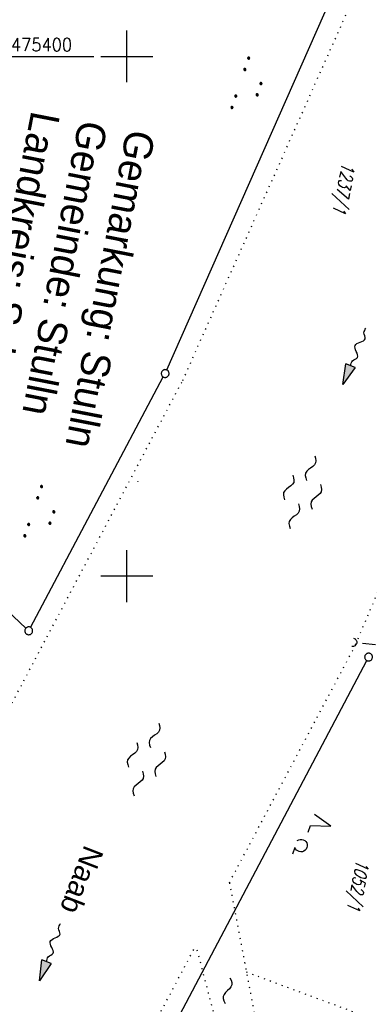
# Model space of a CAD drawing. Extents: x 511826 to 512284, y 474581 to 475544.
# Tile 20 of 29: x 511979 to 512047, y 475218 to 475407. Entities that reach past the tile are written whole.
import ezdxf

# ---------------------------------------------------------------- set-up
doc = ezdxf.new("R2010")
doc.units = 0
doc.header["$LTSCALE"] = 10
doc.header["$MEASUREMENT"] = 0
for name, pattern in [('LT00', [0]), ('PUNKTX2_STR', [0.6, 0.1, -0.5]), ('STRICHLINIE2', [0.375, 0.25, -0.125])]:
    doc.linetypes.add(name, pattern=pattern)
doc.layers.get('0').update_dxf_attribs({"linetype": 'LT00'})
for name, color, linetype in [('--FLIEßRICHTPFEIL', 180, 'Continuous'), ('--WASSER_GRENZE', 180, 'PUNKTX2_STR'), ('--WASSER_NUTZUNG', 180, 'Continuous'), ('-Haltung', 182, 'STRICHLINIE2'), ('DFK_FLUR_NR', 250, 'LT00'), ('DFK_GZPKT', 250, 'LT00'), ('DFK_KATASTER', 250, 'LT00'), ('DFK_NUTZUNG', 250, 'LT00'), ('DFK_NUTZUNGSGRENZE', 70, 'PUNKTX2_STR'), ('DFK_TOPO-SYM', 252, 'LT00'), ('GEWÄSSERNAME', 255, 'Continuous'), ('GRENZNAME', 250, 'Continuous'), ('V90_RASTER', 250, 'LT00'), ('V90_UK_DURCH', 182, 'LT00')]:
    doc.layers.add(name, color=color, linetype=linetype)
doc.styles.add('Beschrift', font='ARIAL.TTF')
doc.styles.get("Standard").update_dxf_attribs({"font": 'romans.shx'})
doc.styles.add('UNIR-H', font='unir_h.shx', dxfattribs={"width": 0.8})

# ---------------------------------------------------------------- blocks, each defined once
blk = doc.blocks.new('SYMB7301')
at = {"color": 0, "linetype": 'ByBlock'}
for p, q in [((-0.128693, 0), (0, 0.128693)), ((0, -0.128693), (-0.128693, 0)), ((0, 0.128693), (0.128693, 0)), ((0.128693, 0), (0, -0.128693)), ((0.000059, -0.009738), (0.000059, 0.009897)), ((-0.00901, -0.004339), (-0.002225, -0.009749))]:
    blk.add_line(p, q, dxfattribs=at)
for points in [[(-0.002225, 0.009749), (-0.00901, 0.004339), (-0.00901, -0.004339)], [(0.01, 0), (0.006235, 0.007818), (-0.002225, 0.009749)], [(-0.002225, -0.009749), (0.006235, -0.007818), (0.01, 0)]]:
    blk.add_lwpolyline(points, dxfattribs=at)
blk = doc.blocks.new('SYMB7010')
at = {"color": 0, "linetype": 'ByBlock'}
for points in [[(-0.031408, 0.499213), (-0.093728, 0.49134), (-0.15457, 0.475719), (-0.212975, 0.452595), (-0.268021, 0.422333), (-0.31884, 0.385411), (-0.36463, 0.342411), (-0.40467, 0.29401), (-0.438329, 0.240973), (-0.465074, 0.184136), (-0.484486, 0.124395), (-0.496256, 0.062692), (-0.5002, 0)], [(-0.5002, 0), (-0.496256, -0.062692), (-0.484486, -0.124395), (-0.465075, -0.184136), (-0.438329, -0.240973), (-0.404671, -0.29401), (-0.36463, -0.342411), (-0.31884, -0.385411), (-0.268021, -0.422333), (-0.212975, -0.452595), (-0.154571, -0.475719), (-0.093728, -0.49134), (-0.031408, -0.499213), (0.031408, -0.499213)], [(0.5002, 0), (0.496256, 0.062692), (0.484485, 0.124395), (0.465074, 0.184136), (0.438329, 0.240973), (0.40467, 0.29401), (0.36463, 0.342411), (0.31884, 0.385411), (0.268021, 0.422333), (0.212975, 0.452595), (0.15457, 0.475719), (0.093728, 0.49134), (0.031408, 0.499213), (-0.031408, 0.499213)], [(0.031408, -0.499213), (0.093728, -0.491341), (0.15457, -0.475719), (0.212975, -0.452595), (0.268021, -0.422333), (0.31884, -0.385411), (0.36463, -0.342411), (0.404671, -0.294011), (0.438329, -0.240974), (0.465075, -0.184136), (0.484486, -0.124395), (0.496256, -0.062692), (0.500201, 0)]]:
    blk.add_lwpolyline(points, dxfattribs=at)
blk = doc.blocks.new('SYMB7250')
at = {"color": 0, "linetype": 'ByBlock'}
for points in [[(-0.25, 0.28), (-0.208333, 0.308889), (-0.166667, 0.331111), (-0.125, 0.34), (-0.083333, 0.331111), (-0.041667, 0.308889), (0, 0.28)], [(0, 0.28), (0.041667, 0.251111), (0.083333, 0.228889), (0.125, 0.22), (0.166667, 0.228889), (0.208333, 0.251111), (0.25, 0.28)], [(-0.74, 0), (-0.698333, 0.028889), (-0.656667, 0.051111), (-0.615, 0.06), (-0.573333, 0.051111), (-0.531667, 0.028889), (-0.49, 0)], [(-0.49, 0), (-0.448333, -0.028889), (-0.406667, -0.051111), (-0.365, -0.06), (-0.323333, -0.051111), (-0.281667, -0.028889), (-0.24, 0)], [(0.24, 0), (0.281667, 0.028889), (0.323333, 0.051111), (0.365, 0.06), (0.406667, 0.051111), (0.448333, 0.028889), (0.49, 0)], [(0.49, 0), (0.531667, -0.028889), (0.573333, -0.051111), (0.615, -0.06), (0.656667, -0.051111), (0.698333, -0.028889), (0.74, 0)], [(-0.25, -0.28), (-0.208333, -0.251111), (-0.166667, -0.228889), (-0.125, -0.22), (-0.083333, -0.228889), (-0.041667, -0.251111), (0, -0.28)], [(0, -0.28), (0.041667, -0.308889), (0.083333, -0.331111), (0.125, -0.34), (0.166667, -0.331111), (0.208333, -0.308889), (0.25, -0.28)]]:
    blk.add_lwpolyline(points, dxfattribs=at)
blk = doc.blocks.new('FLIEßRICHTPFEIL')
at = {"layer": '--FLIEßRICHTPFEIL'}
blk.add_hatch(color=256, dxfattribs=at).paths.add_polyline_path([(-1.95, 0.4875), (-1.95, -0.4875), (0, 0)])
for p, q in [((-1.95, 0.4875), (-1.95, -0.4875)), ((-1.95, 0.4875), (0, 0)), ((0, 0), (-1.95, -0.4875))]:
    blk.add_line(p, q, dxfattribs=at)
at = {"layer": '--FLIEßRICHTPFEIL', "start_tangent": (-1, 0), "end_tangent": (-1, 0)}
blk.add_spline([(-1.95, 0), (-2.4375, 0), (-2.925, 0.325), (-3.4125, 0), (-3.9, -0.325), (-4.3875, 0), (-4.875, 0.325), (-5.3625, 0), (-5.85, 0)], degree=3, dxfattribs=at)
blk = doc.blocks.new('SYMB1107')
at = {"color": 0, "linetype": 'ByBlock'}
for points in [[(-0.2, 0), (-0.196157, 0.039018), (-0.184776, 0.076537), (-0.166294, 0.111114), (-0.141421, 0.141421), (-0.111114, 0.166294), (-0.076537, 0.184776), (-0.039018, 0.196157), (0, 0.2)], [(0, 0.2), (0.039018, 0.196157), (0.076537, 0.184776), (0.111114, 0.166294), (0.141421, 0.141421), (0.166294, 0.111114), (0.184776, 0.076537), (0.196157, 0.039018), (0.2, 0)]]:
    blk.add_lwpolyline(points, dxfattribs=at)
blk = doc.blocks.new('SYMB7251')
at = {"color": 0, "linetype": 'ByBlock'}
for points in [[(-0.25, 0), (-0.208333, 0.028889), (-0.166667, 0.051111), (-0.125, 0.06), (-0.083333, 0.051111), (-0.041667, 0.028889), (0, 0)], [(0, 0), (0.041667, -0.028889), (0.083333, -0.051111), (0.125, -0.06), (0.166667, -0.051111), (0.208333, -0.028889), (0.25, 0)]]:
    blk.add_lwpolyline(points, dxfattribs=at)
blk = doc.blocks.new('SYMB7111')
at = {"color": 0, "linetype": 'ByBlock'}
for p, q in [((-0.13, 0.202919), (-0.13, 0.177081)), ((-0.125, 0.172895), (-0.125, 0.207105)), ((-0.12, 0.209164), (-0.12, 0.170836)), ((-0.115, 0.170204), (-0.115, 0.209796)), ((-0.11, 0.209164), (-0.11, 0.170836)), ((-0.105, 0.172895), (-0.105, 0.207105)), ((-0.1, 0.202919), (-0.1, 0.177081)), ((-0.095, 0.189874), (-0.095, 0.190146)), ((0.1, 0.202919), (0.1, 0.177081)), ((0.105, 0.172895), (0.105, 0.207105)), ((0.11, 0.209164), (0.11, 0.170836)), ((0.115, 0.170204), (0.115, 0.209796)), ((0.12, 0.209164), (0.12, 0.170836)), ((0.125, 0.172895), (0.125, 0.207105)), ((0.13, 0.202919), (0.13, 0.177081)), ((0.135, 0.189874), (0.135, 0.190146)), ((-0.515, -0.177081), (-0.515, -0.202919)), ((-0.51, -0.207105), (-0.51, -0.172895)), ((-0.505, -0.170836), (-0.505, -0.209164)), ((-0.5, -0.209796), (-0.5, -0.170204)), ((-0.495, -0.170836), (-0.495, -0.209164)), ((-0.49, -0.207105), (-0.49, -0.172895)), ((-0.485, -0.177081), (-0.485, -0.202919)), ((-0.285, -0.177081), (-0.285, -0.202919)), ((-0.28, -0.207105), (-0.28, -0.172895)), ((-0.275, -0.170836), (-0.275, -0.209164)), ((-0.27, -0.209796), (-0.27, -0.170204)), ((-0.265, -0.170836), (-0.265, -0.209164)), ((-0.26, -0.207105), (-0.26, -0.172895)), ((-0.255, -0.177081), (-0.255, -0.202919)), ((0.255, -0.177081), (0.255, -0.202919)), ((0.26, -0.207105), (0.26, -0.172895)), ((0.265, -0.170836), (0.265, -0.209164)), ((0.27, -0.209796), (0.27, -0.170204)), ((0.275, -0.170836), (0.275, -0.209164)), ((0.28, -0.207105), (0.28, -0.172895)), ((0.285, -0.177081), (0.285, -0.202919)), ((0.485, -0.177081), (0.485, -0.202919)), ((0.49, -0.207105), (0.49, -0.172895)), ((0.495, -0.170836), (0.495, -0.209164)), ((0.5, -0.209796), (0.5, -0.170204)), ((0.505, -0.170836), (0.505, -0.209164)), ((0.51, -0.207105), (0.51, -0.172895)), ((0.515, -0.177081), (0.515, -0.202919)), ((-0.48, -0.190126), (-0.48, -0.189854)), ((-0.25, -0.190126), (-0.25, -0.189854)), ((0.29, -0.190126), (0.29, -0.189854)), ((0.52, -0.190126), (0.52, -0.189854))]:
    blk.add_line(p, q, dxfattribs=at)
for points in [[(-0.095, 0.19), (-0.096981, 0.198678), (-0.10253, 0.205637), (-0.11055, 0.209499), (-0.11945, 0.209499), (-0.12747, 0.205637), (-0.133019, 0.198678), (-0.135, 0.19), (-0.133019, 0.181322), (-0.12747, 0.174363), (-0.11945, 0.170501), (-0.11055, 0.170501), (-0.10253, 0.174363), (-0.096981, 0.181322), (-0.095, 0.19)], [(0.135, 0.19), (0.133019, 0.198678), (0.12747, 0.205637), (0.11945, 0.209499), (0.11055, 0.209499), (0.10253, 0.205637), (0.096981, 0.198678), (0.095, 0.19), (0.096981, 0.181322), (0.10253, 0.174363), (0.11055, 0.170501), (0.11945, 0.170501), (0.12747, 0.174363), (0.133019, 0.181322), (0.135, 0.19)], [(-0.48, -0.19), (-0.481981, -0.181322), (-0.48753, -0.174363), (-0.49555, -0.170501), (-0.50445, -0.170501), (-0.51247, -0.174363), (-0.518019, -0.181322), (-0.52, -0.19), (-0.518019, -0.198678), (-0.51247, -0.205637), (-0.50445, -0.209499), (-0.49555, -0.209499), (-0.48753, -0.205637), (-0.481981, -0.198678), (-0.48, -0.19)], [(-0.25, -0.19), (-0.251981, -0.181322), (-0.25753, -0.174363), (-0.26555, -0.170501), (-0.27445, -0.170501), (-0.28247, -0.174363), (-0.288019, -0.181322), (-0.29, -0.19), (-0.288019, -0.198678), (-0.28247, -0.205637), (-0.27445, -0.209499), (-0.26555, -0.209499), (-0.25753, -0.205637), (-0.251981, -0.198678), (-0.25, -0.19)], [(0.29, -0.19), (0.288019, -0.181322), (0.28247, -0.174363), (0.27445, -0.170501), (0.26555, -0.170501), (0.25753, -0.174363), (0.251981, -0.181322), (0.25, -0.19), (0.251981, -0.198678), (0.25753, -0.205637), (0.26555, -0.209499), (0.27445, -0.209499), (0.28247, -0.205637), (0.288019, -0.198678), (0.29, -0.19)], [(0.52, -0.19), (0.518019, -0.181322), (0.51247, -0.174363), (0.50445, -0.170501), (0.49555, -0.170501), (0.48753, -0.174363), (0.481981, -0.181322), (0.48, -0.19), (0.481981, -0.198678), (0.48753, -0.205637), (0.49555, -0.209499), (0.50445, -0.209499), (0.51247, -0.205637), (0.518019, -0.198678), (0.52, -0.19)]]:
    blk.add_lwpolyline(points, dxfattribs=at)
blk = doc.blocks.new('SYMB7222')
at = {"color": 0, "linetype": 'ByBlock'}
blk.add_line((0, 0.185), (-0.11, -0.185), dxfattribs=at)
blk.add_lwpolyline([(0.25, -0.185), (0.11, -0.185), (0, 0.185)], dxfattribs=at)
blk = doc.blocks.new('SYMB7212')
at = {"color": 0, "linetype": 'ByBlock'}
blk.add_line((0.07, -0.1), (0.21, -0.1), dxfattribs=at)
for points in [[(-0.119836, 0.00627), (-0.114449, 0.036077), (-0.101769, 0.063585), (-0.082606, 0.087042), (-0.05818, 0.104953), (-0.030047, 0.116177), (0, 0.12)], [(-0.068816, -0.098308), (-0.091239, -0.077945), (-0.107849, -0.052617), (-0.117589, -0.023936), (-0.119836, 0.00627)], [(0, 0.12), (0.030047, 0.116177), (0.05818, 0.104953), (0.082606, 0.087041), (0.101769, 0.063585), (0.114449, 0.036077), (0.119836, 0.00627)], [(0.119836, 0.00627), (0.117589, -0.023936), (0.107849, -0.052617), (0.091239, -0.077945), (0.068816, -0.098308)]]:
    blk.add_lwpolyline(points, dxfattribs=at)

msp = doc.modelspace()

# ---------------------------------------------------------------- linework, layer by layer
at = {"layer": '--WASSER_GRENZE', "ltscale": 0.2}
for p, q in [((512054.82, 475436.38), (512010.58, 475337.28)), ((512077.96, 475366.43), (512043.6, 475285.96)), ((511962.27, 475245.91), (512010.58, 475337.28)), ((512019.75, 475241.02), (512043.6, 475285.96)), ((512019.75, 475241.02), (512028.16, 475196.77)), ((511966.67, 475141.04), (512013.34, 475228.96)), ((512022.15, 475195.33), (512013.34, 475228.96))]:
    msp.add_line(p, q, dxfattribs=at)
at = {"layer": '-Haltung'}
msp.add_line((512081.39, 475283.1), (512044.21, 475287.18), dxfattribs=at)
at = {"layer": 'DFK_KATASTER'}
for p, q in [((512007.7, 475339.66), (512050.54, 475436.66)), ((511981.52, 475290.14), (512007.05, 475338.31)), ((511977, 475293.4), (511980.62, 475289.99)), ((511998.53, 475193.47), (512046.17, 475283.76))]:
    msp.add_line(p, q, dxfattribs=at)
at = {"layer": 'DFK_NUTZUNGSGRENZE', "ltscale": 0.2}
msp.add_line((512023.01, 475223.84), (512052.06, 475213.04), dxfattribs=at)
at = {"layer": 'V90_RASTER'}
for p, q in [((512000, 475395), (512000, 475405)), ((511974.49, 475400), (511993.67, 475400)), ((511995, 475400), (512005, 475400)), ((512000, 475295), (512000, 475305)), ((512005, 475300), (511995, 475300))]:
    msp.add_line(p, q, dxfattribs=at)

# ---------------------------------------------------------------- block references
at = {"layer": '--FLIEßRICHTPFEIL', "zscale": 2}
for p, xscale, yscale, rotation in [((512041.58, 475336.89), 2.000000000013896, 2.00000000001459, 247.8052896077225), ((511983.25, 475222.15), 1.999999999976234, 1.999999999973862, 250.0395538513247)]:
    msp.add_blockref('FLIEßRICHTPFEIL', p, dxfattribs=dict(at, xscale=xscale, yscale=yscale, rotation=rotation))
at = {"layer": '--WASSER_NUTZUNG', "zscale": 10}
for name, p, xscale, yscale, rotation in [('SYMB7250', (512033.8, 475316.15), 9.999999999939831, 10.00000000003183, 251.2882999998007), ('SYMB7250', (512003.79, 475264.73), 9.999999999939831, 10.00000000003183, 251.2882999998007), ('SYMB7251', (512019.39, 475220.25), 10.00000000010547, 9.99999999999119, 259.0065000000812)]:
    msp.add_blockref(name, p, dxfattribs=dict(at, xscale=xscale, yscale=yscale, rotation=rotation))
at = {"layer": 'DFK_GZPKT', "xscale": 1.499999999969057, "yscale": 1.5, "zscale": 1.5, "rotation": 251.2881100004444}
for p in [(512007.4, 475338.97), (511981.17, 475289.48), (512046.52, 475284.42)]:
    msp.add_blockref('SYMB7010', p, dxfattribs=at)
at = {"layer": 'DFK_NUTZUNG', "yscale": 10, "zscale": 10, "rotation": 251.28826}
for name, p, xscale in [('SYMB7111', (512023.66, 475394.3), 10), ('SYMB7111', (511983.82, 475311.88), 10), ('SYMB7222', (512037.49, 475252.49), 9.999999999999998), ('SYMB7212', (512033.53, 475248.15), 10)]:
    msp.add_blockref(name, p, dxfattribs=dict(at, xscale=xscale))
at = {"layer": 'DFK_TOPO-SYM', "xscale": 0.1, "yscale": 0.1, "zscale": 0.1, "rotation": 359.99968}
msp.add_blockref('SYMB7301', (512002.14, 475318.16), dxfattribs=at)
at = {"layer": 'V90_UK_DURCH', "xscale": 4.000000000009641, "yscale": 4.000000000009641, "zscale": 4, "rotation": 259.0065042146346}
msp.add_blockref('SYMB1107', (512043.47, 475287.26), dxfattribs=at)

# ---------------------------------------------------------------- texts
at = {"layer": 'DFK_FLUR_NR', "oblique": 13.754, "width": 0.75}
for s, p in [('1237/1', (512041.51, 475379.69)), ('1052/1', (512044.26, 475245.57))]:
    msp.add_text(s, height=2.5, rotation=259.0065, dxfattribs=at).set_placement(p)
at = {"layer": 'GEWÄSSERNAME', "style": 'Beschrift'}
msp.add_text('Naab', height=4, rotation=248.7828, dxfattribs=at).set_placement((511991.93, 475248.47))
at = {"layer": 'GRENZNAME', "insert": (512005.53, 475385.08), "char_height": 5.6, "width": 89.3696, "attachment_point": 1, "rotation": 259.0065, "style": 'UNIR-H'}
msp.add_mtext('{\\W1;Gemarkung: Stulln\\PGemeinde: Stulln\\PLandkreis: Schwandorf}', dxfattribs=at)
at = {"layer": 'V90_RASTER', "width": 0.915}
msp.add_text(' 475400', height=2.5, rotation=359.9989, dxfattribs=at).set_placement((511976.17, 475401))

doc.saveas('drawing.dxf')
